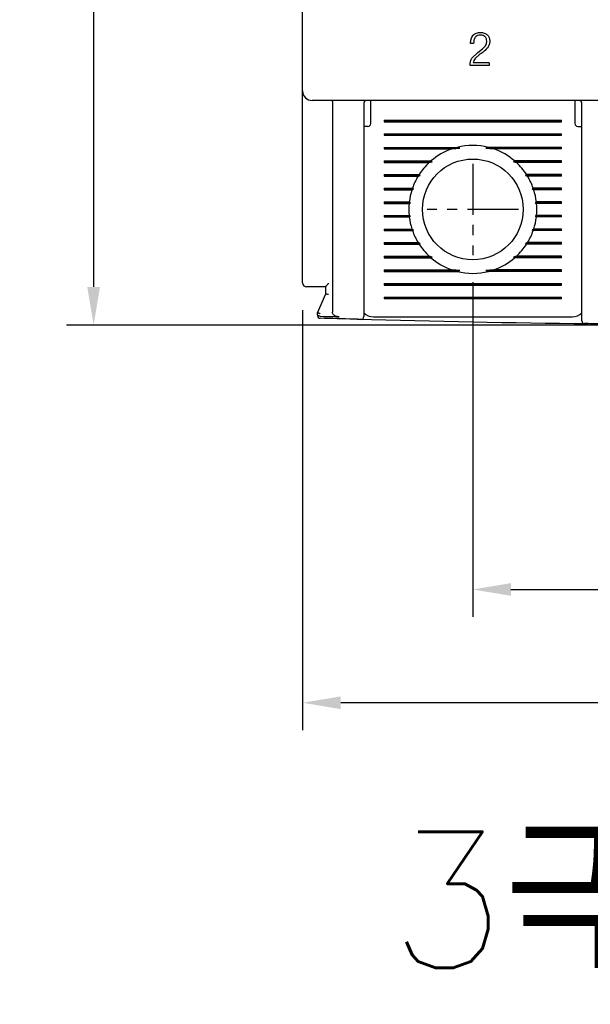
# Model space of a CAD drawing. Extents: x 2148 to 5370, y -907 to 1512.
# Tile 14 of 30: x 4789 to 4831, y 1246 to 1318. Entities that reach past the tile are written whole.
import ezdxf

# ---------------------------------------------------------------- set-up
doc = ezdxf.new("R2010")
doc.units = 0
doc.header["$LTSCALE"] = 3
doc.header["$MEASUREMENT"] = 0
doc.linetypes.add('CENTER', pattern=[2, 1.25, -0.25, 0.25, -0.25])
doc.layers.get('0').update_dxf_attribs({"linetype": 'CONTINUOUS'})
doc.layers.get('Defpoints').update_dxf_attribs({"linetype": 'CONTINUOUS'})
doc.layers.add('cen', color=1, linetype='CENTER')
doc.layers.add('di', color=3, linetype='CONTINUOUS')
doc.styles.add('KIM', font='ROMANS.shx', dxfattribs={"height": 5, "bigfont": 'GSG1.shx'})
doc.styles.get("Standard").update_dxf_attribs({"font": 'romans.shx', "height": 3, "bigfont": 'ghs.shx'})
doc.dimstyles.new('STANDARD$0', dxfattribs={"dimtxt": 5, "dimasz": 5, "dimexe": 1, "dimexo": 2, "dimgap": 2, "dimtad": 1, "dimdec": 4, "dimzin": 12, "dimdsep": 46, "dimtxsty": 'KIM', "dimcen": -1, "dimdle": 0.1, "dimadec": 0, "dimazin": 0, "dimtfac": 1, "dimtdec": 4, "dimtmove": 0, "dimatfit": 3, "dimfxl": 0, "dimtolj": 1, "dimtzin": 0, "dimarcsym": 0})

# ---------------------------------------------------------------- blocks, each defined once
blk = doc.blocks.new('*D39')
at = {"layer": 'Defpoints', "color": 0}
for p in [(4809.753, 1299.138), (4884.753, 1299.038), (4809.753, 1268.282)]:
    blk.add_point(p, dxfattribs=at)
at = {"layer": 'di'}
for p, q in [((4809.753, 1297.138), (4809.753, 1266.282)), ((4884.753, 1297.038), (4884.753, 1266.282)), ((4881.953, 1268.282), (4812.553, 1268.282))]:
    blk.add_line(p, q, dxfattribs=at)
for points in [[(4812.553, 1268.748), (4812.553, 1267.815), (4809.753, 1268.282)], [(4881.953, 1268.748), (4881.953, 1267.815), (4884.753, 1268.282)]]:
    blk.add_solid(points, dxfattribs=at)
at = {"layer": 'di', "insert": (4847.243, 1271.782), "char_height": 3, "attachment_point": 5}
blk.add_mtext('\\A1;75', dxfattribs=at)
blk = doc.blocks.new('*D44')
at = {"layer": 'Defpoints', "color": 0}
for p in [(4810.553, 1394.538), (4794.415, 1296.038), (4847.253, 1296.038)]:
    blk.add_point(p, dxfattribs=at)
at = {"layer": 'di'}
for p, q in [((4808.553, 1394.538), (4792.415, 1394.538)), ((4794.415, 1391.738), (4794.415, 1298.838)), ((4845.253, 1296.038), (4792.415, 1296.038))]:
    blk.add_line(p, q, dxfattribs=at)
for points in [[(4793.948, 1391.738), (4794.881, 1391.738), (4794.415, 1394.538)], [(4793.948, 1298.838), (4794.881, 1298.838), (4794.415, 1296.038)]]:
    blk.add_solid(points, dxfattribs=at)
at = {"layer": 'di', "insert": (4790.915, 1345.638), "char_height": 3, "attachment_point": 5, "rotation": 90}
blk.add_mtext('\\A1;98.5', dxfattribs=at)
blk = doc.blocks.new('*D51')
at = {"layer": 'Defpoints', "color": 0}
for p in [(4822.253, 1301.183), (4872.253, 1301.183), (4872.253, 1276.609)]:
    blk.add_point(p, dxfattribs=at)
at = {"layer": 'di'}
for p, q in [((4822.253, 1299.183), (4822.253, 1274.609)), ((4872.253, 1299.183), (4872.253, 1274.609)), ((4825.053, 1276.609), (4869.453, 1276.609))]:
    blk.add_line(p, q, dxfattribs=at)
for points in [[(4825.053, 1277.076), (4825.053, 1276.142), (4822.253, 1276.609)], [(4869.453, 1277.076), (4869.453, 1276.142), (4872.253, 1276.609)]]:
    blk.add_solid(points, dxfattribs=at)
at = {"layer": 'di', "insert": (4847.673, 1280.109), "char_height": 3, "attachment_point": 5}
blk.add_mtext('\\A1;50', dxfattribs=at)

msp = doc.modelspace()

# ---------------------------------------------------------------- linework, layer by layer
for p, q in [((4809.753, 1313.238), (4809.753, 1375.838)), ((4823.251, 1316.699), (4823.271, 1316.899)), ((4822.31, 1316.736), (4822.085, 1316.736)), ((4822.191, 1315.654), (4822.625, 1316.063)), ((4822.625, 1316.063), (4822.968, 1316.325)), ((4822.968, 1316.325), (4823.164, 1316.521)), ((4823.164, 1316.521), (4823.251, 1316.699)), ((4822.779, 1315.935), (4822.422, 1315.634)), ((4822.057, 1315.102), (4822.053, 1315.173)), ((4823.464, 1315.102), (4822.057, 1315.102)), ((4823.464, 1315.294), (4822.278, 1315.294)), ((4823.464, 1315.294), (4823.464, 1315.102)), ((4809.753, 1312.41), (4809.753, 1313.238)), ((4884.053, 1312.538), (4810.453, 1312.538)), ((4814.753, 1312.138), (4814.753, 1312.538)), ((4829.753, 1312.538), (4829.753, 1312.138)), ((4809.753, 1299.138), (4809.753, 1312.41)), ((4811.953, 1312.352), (4811.953, 1312.354)), ((4811.953, 1312.352), (4811.953, 1296.976)), ((4814.253, 1312.338), (4814.253, 1297.536)), ((4814.753, 1310.838), (4814.753, 1312.138)), ((4829.753, 1312.138), (4829.753, 1310.838)), ((4830.253, 1297.226), (4830.253, 1312.338)), ((4815.753, 1311.095), (4828.753, 1311.095)), ((4815.753, 1311.095), (4815.753, 1310.98)), ((4815.753, 1311.038), (4828.753, 1311.038)), ((4828.753, 1310.98), (4828.753, 1311.095)), ((4814.553, 1310.638), (4814.253, 1310.638)), ((4815.753, 1310.98), (4828.753, 1310.98)), ((4829.953, 1310.638), (4830.253, 1310.638)), ((4815.753, 1310.095), (4828.753, 1310.095)), ((4815.753, 1310.095), (4815.753, 1309.98)), ((4815.753, 1310.038), (4828.753, 1310.038)), ((4815.753, 1309.98), (4828.753, 1309.98)), ((4828.753, 1309.98), (4828.753, 1310.095)), ((4815.753, 1309.095), (4821.106, 1309.095)), ((4815.753, 1309.095), (4815.753, 1308.98)), ((4815.753, 1309.038), (4821.299, 1309.038)), ((4815.753, 1308.98), (4820.718, 1308.98)), ((4820.718, 1308.98), (4821.299, 1309.038)), ((4821.299, 1309.038), (4821.106, 1309.095)), ((4823.401, 1309.095), (4823.207, 1309.038)), ((4823.207, 1309.038), (4823.788, 1308.98)), ((4828.753, 1309.038), (4823.207, 1309.038)), ((4828.753, 1309.095), (4823.401, 1309.095)), ((4828.753, 1308.98), (4823.788, 1308.98)), ((4828.753, 1308.98), (4828.753, 1309.095)), ((4815.753, 1308.095), (4819.182, 1308.095)), ((4815.753, 1308.095), (4815.753, 1307.98)), ((4819.268, 1308.038), (4819.182, 1308.095)), ((4825.324, 1308.095), (4825.238, 1308.038)), ((4828.753, 1308.095), (4825.324, 1308.095)), ((4828.753, 1307.98), (4828.753, 1308.095)), ((4815.753, 1308.038), (4819.268, 1308.038)), ((4815.753, 1307.98), (4819.053, 1307.98)), ((4819.053, 1307.98), (4819.268, 1308.038)), ((4825.238, 1308.038), (4825.453, 1307.98)), ((4828.753, 1308.038), (4825.238, 1308.038)), ((4828.753, 1307.98), (4825.453, 1307.98)), ((4815.753, 1307.095), (4818.31, 1307.095)), ((4815.753, 1307.095), (4815.753, 1306.98)), ((4815.753, 1307.038), (4818.392, 1307.038)), ((4815.753, 1306.98), (4818.238, 1306.98)), ((4818.238, 1306.98), (4818.392, 1307.038)), ((4818.392, 1307.038), (4818.31, 1307.095)), ((4826.196, 1307.095), (4826.115, 1307.038)), ((4826.115, 1307.038), (4826.269, 1306.98)), ((4828.753, 1307.038), (4826.115, 1307.038)), ((4828.753, 1307.095), (4826.196, 1307.095)), ((4828.753, 1306.98), (4826.269, 1306.98)), ((4828.753, 1306.98), (4828.753, 1307.095)), ((4815.753, 1306.095), (4817.819, 1306.095)), ((4815.753, 1306.095), (4815.753, 1305.98)), ((4815.753, 1306.038), (4817.905, 1306.038)), ((4815.753, 1305.98), (4817.78, 1305.98)), ((4817.78, 1305.98), (4817.905, 1306.038)), ((4817.905, 1306.038), (4817.819, 1306.095)), ((4826.688, 1306.095), (4826.602, 1306.038)), ((4826.602, 1306.038), (4826.726, 1305.98)), ((4828.753, 1306.038), (4826.602, 1306.038)), ((4828.753, 1306.095), (4826.688, 1306.095)), ((4828.753, 1305.98), (4826.726, 1305.98)), ((4828.753, 1305.98), (4828.753, 1306.095)), ((4815.753, 1305.095), (4817.586, 1305.095)), ((4815.753, 1305.095), (4815.753, 1304.98)), ((4815.753, 1305.038), (4817.68, 1305.038)), ((4815.753, 1304.98), (4817.574, 1304.98)), ((4817.574, 1304.98), (4817.68, 1305.038)), ((4817.68, 1305.038), (4817.586, 1305.095)), ((4826.92, 1305.095), (4826.826, 1305.038)), ((4826.826, 1305.038), (4826.932, 1304.98)), ((4828.753, 1305.038), (4826.826, 1305.038)), ((4828.753, 1305.095), (4826.92, 1305.095)), ((4828.753, 1304.98), (4826.932, 1304.98)), ((4828.753, 1304.98), (4828.753, 1305.095)), ((4815.753, 1304.095), (4817.574, 1304.095)), ((4815.753, 1304.095), (4815.753, 1303.98)), ((4815.753, 1304.038), (4817.68, 1304.038)), ((4815.753, 1303.98), (4817.586, 1303.98)), ((4817.68, 1304.038), (4817.574, 1304.095)), ((4817.586, 1303.98), (4817.68, 1304.038)), ((4826.932, 1304.095), (4826.826, 1304.038)), ((4826.826, 1304.038), (4826.92, 1303.98)), ((4828.753, 1304.038), (4826.826, 1304.038)), ((4828.753, 1303.98), (4826.92, 1303.98)), ((4828.753, 1304.095), (4826.932, 1304.095)), ((4828.753, 1303.98), (4828.753, 1304.095)), ((4815.753, 1303.095), (4817.78, 1303.095)), ((4815.753, 1303.095), (4815.753, 1302.98)), ((4815.753, 1303.038), (4817.905, 1303.038)), ((4817.905, 1303.038), (4817.78, 1303.095)), ((4817.819, 1302.98), (4817.905, 1303.038)), ((4826.726, 1303.095), (4826.602, 1303.038)), ((4826.602, 1303.038), (4826.688, 1302.98)), ((4828.753, 1303.038), (4826.602, 1303.038)), ((4828.753, 1303.095), (4826.726, 1303.095)), ((4828.753, 1302.98), (4828.753, 1303.095)), ((4815.753, 1302.98), (4817.819, 1302.98)), ((4828.753, 1302.98), (4826.688, 1302.98)), ((4815.753, 1302.095), (4818.238, 1302.095)), ((4815.753, 1302.095), (4815.753, 1301.98)), ((4815.753, 1302.038), (4818.392, 1302.038)), ((4815.753, 1301.98), (4818.31, 1301.98)), ((4818.392, 1302.038), (4818.238, 1302.095)), ((4818.31, 1301.98), (4818.392, 1302.038)), ((4826.269, 1302.095), (4826.115, 1302.038)), ((4826.115, 1302.038), (4826.196, 1301.98)), ((4828.753, 1302.038), (4826.115, 1302.038)), ((4828.753, 1301.98), (4826.196, 1301.98)), ((4828.753, 1302.095), (4826.269, 1302.095)), ((4828.753, 1301.98), (4828.753, 1302.095)), ((4815.753, 1301.095), (4819.053, 1301.095)), ((4815.753, 1301.095), (4815.753, 1300.98)), ((4815.753, 1301.038), (4819.268, 1301.038)), ((4815.753, 1300.98), (4819.182, 1300.98)), ((4819.268, 1301.038), (4819.053, 1301.095)), ((4819.182, 1300.98), (4819.268, 1301.038)), ((4825.453, 1301.095), (4825.238, 1301.038)), ((4825.238, 1301.038), (4825.324, 1300.98)), ((4828.753, 1301.038), (4825.238, 1301.038)), ((4828.753, 1300.98), (4825.324, 1300.98)), ((4828.753, 1301.095), (4825.453, 1301.095)), ((4828.753, 1300.98), (4828.753, 1301.095)), ((4815.753, 1300.095), (4820.718, 1300.095)), ((4815.753, 1300.095), (4815.753, 1299.98)), ((4815.753, 1300.038), (4821.299, 1300.038)), ((4815.753, 1299.98), (4821.106, 1299.98)), ((4821.299, 1300.038), (4820.718, 1300.095)), ((4821.106, 1299.98), (4821.299, 1300.038)), ((4823.788, 1300.095), (4823.207, 1300.038)), ((4823.207, 1300.038), (4823.401, 1299.98)), ((4828.753, 1300.038), (4823.207, 1300.038)), ((4828.753, 1299.98), (4823.401, 1299.98)), ((4828.753, 1300.095), (4823.788, 1300.095)), ((4828.753, 1299.98), (4828.753, 1300.095)), ((4811.453, 1298.838), (4810.453, 1298.838)), ((4811.453, 1298.337), (4811.453, 1298.845)), ((4815.753, 1299.095), (4828.753, 1299.095)), ((4815.753, 1299.095), (4815.753, 1298.98)), ((4815.753, 1299.038), (4828.753, 1299.038)), ((4815.753, 1298.98), (4828.753, 1298.98)), ((4828.753, 1298.98), (4828.753, 1299.095)), ((4810.853, 1296.938), (4811.453, 1298.338)), ((4811.453, 1298.338), (4811.453, 1298.337)), ((4815.753, 1298.095), (4828.753, 1298.095)), ((4815.753, 1298.095), (4815.753, 1297.98)), ((4815.753, 1298.038), (4828.753, 1298.038)), ((4815.753, 1297.98), (4828.753, 1297.98)), ((4828.753, 1297.98), (4828.753, 1298.095)), ((4810.853, 1296.937), (4810.853, 1296.938)), ((4810.853, 1296.813), (4810.853, 1296.937)), ((4811.053, 1296.681), (4811.049, 1296.682)), ((4814.953, 1296.638), (4829.553, 1296.638))]:
    msp.add_line(p, q)
msp.add_circle((4822.253, 1304.538), 3.7)
for centre, radius, start, end in [((4810.453, 1313.238), 0.7, 180, 270), ((4814.453, 1312.338), 0.2, 90, 180), ((4830.053, 1312.338), 0.2, 0, 90), ((4814.553, 1310.838), 0.2, 270, 0), ((4829.953, 1310.838), 0.2, 180, 270), ((4822.253, 1304.538), 4.7, 109.06252, 130.80264), ((4822.253, 1304.538), 4.7, 75.86684, 104.13316), ((4822.253, 1304.538), 4.7, 49.19736, 70.93748), ((4822.253, 1304.538), 4.7, 132.9123, 147.03006), ((4822.253, 1304.538), 4.7, 32.96994, 47.0877), ((4822.253, 1304.538), 4.7, 148.69251, 160.64423), ((4822.253, 1304.538), 4.7, 19.35577, 31.30749), ((4822.253, 1304.538), 4.7, 162.1296, 173.18482), ((4822.253, 1304.538), 4.7, 6.81518, 17.8704), ((4822.253, 1304.538), 4.7, 174.60054, 185.39946), ((4822.253, 1304.538), 4.7, 354.60054, 5.39946), ((4822.253, 1304.538), 4.7, 186.81518, 197.8704), ((4822.253, 1304.538), 4.7, 342.1296, 353.18482), ((4822.253, 1304.538), 4.7, 199.35577, 211.30749), ((4822.253, 1304.538), 4.7, 328.69251, 340.64423), ((4822.253, 1304.538), 4.7, 212.96994, 227.0877), ((4822.253, 1304.538), 4.7, 312.9123, 327.03006), ((4822.253, 1304.538), 4.7, 229.19736, 250.93748), ((4822.253, 1304.538), 4.7, 289.06252, 310.80264), ((4822.253, 1304.538), 4.7, 255.86684, 284.13316), ((4810.053, 1299.138), 0.3, 180, 270), ((4811.053, 1296.732), 0.2, 180, 268.43445), ((4814.053, 1296.654), 0.2, 268.56422, 0), ((4814.953, 1297.638), 1, 225.47936, 270), ((4829.553, 1297.638), 1, 270, 314.63434), ((4847.253, 2621.248), 1325.21, 268.551465, 269.2866), ((4830.453, 1296.344), 0.2, 180, 269.27352)]:
    msp.add_arc(centre, radius, start, end)
for points, knots in [([(4822.277, 1317.329), (4822.313, 1317.363), (4822.385, 1317.43), (4822.565, 1317.521), (4822.715, 1317.531), (4822.815, 1317.538)], [0, 0, 0, 0, 0.24948, 0.49847, 1, 1, 1, 1]), ([(4822.815, 1317.538), (4822.907, 1317.531), (4823.045, 1317.521), (4823.216, 1317.446), (4823.286, 1317.385), (4823.321, 1317.355)], [0, 0, 0, 0, 0.499846, 0.749206, 1, 1, 1, 1]), ([(4822.085, 1316.736), (4822.094, 1316.842), (4822.106, 1317.001), (4822.181, 1317.202), (4822.245, 1317.287), (4822.277, 1317.329)], [0, 0, 0, 0, 0.501075, 0.750315, 1, 1, 1, 1]), ([(4822.428, 1317.191), (4822.407, 1317.157), (4822.364, 1317.09), (4822.317, 1316.936), (4822.313, 1316.816), (4822.31, 1316.736)], [0, 0, 0, 0, 0.248611, 0.497696, 1, 1, 1, 1]), ([(4822.806, 1317.345), (4822.735, 1317.34), (4822.629, 1317.333), (4822.501, 1317.267), (4822.453, 1317.216), (4822.428, 1317.191)], [0, 0, 0, 0, 0.5002106, 0.7494719, 1, 1, 1, 1]), ([(4823.157, 1317.222), (4823.133, 1317.243), (4823.084, 1317.284), (4822.966, 1317.336), (4822.87, 1317.341), (4822.806, 1317.345)], [0, 0, 0, 0, 0.250075, 0.499353, 1, 1, 1, 1]), ([(4823.271, 1316.899), (4823.268, 1316.958), (4823.262, 1317.046), (4823.214, 1317.155), (4823.176, 1317.199), (4823.157, 1317.222)], [0, 0, 0, 0, 0.499693, 0.748778, 1, 1, 1, 1]), ([(4823.321, 1317.355), (4823.349, 1317.324), (4823.405, 1317.261), (4823.48, 1317.109), (4823.489, 1316.983), (4823.496, 1316.899)], [0, 0, 0, 0, 0.250219, 0.499608, 1, 1, 1, 1]), ([(4823.496, 1316.899), (4823.491, 1316.811), (4823.483, 1316.638), (4823.392, 1316.489), (4823.347, 1316.415)], [0, 0, 0, 0, 0.502916, 1, 1, 1, 1]), ([(4823.347, 1316.415), (4823.262, 1316.325), (4823.089, 1316.144), (4822.883, 1316.005), (4822.779, 1315.935)], [0, 0, 0, 0, 0.499469, 1, 1, 1, 1]), ([(4822.053, 1315.173), (4822.058, 1315.259), (4822.068, 1315.43), (4822.15, 1315.579), (4822.191, 1315.654)], [0, 0, 0, 0, 0.502014, 1, 1, 1, 1]), ([(4822.422, 1315.634), (4822.385, 1315.582), (4822.31, 1315.481), (4822.288, 1315.356), (4822.278, 1315.294)], [0, 0, 0, 0, 0.502511, 1, 1, 1, 1]), ([(4811.9, 1312.538), (4811.9, 1312.538), (4811.903, 1312.538), (4811.912, 1312.534), (4811.926, 1312.516), (4811.94, 1312.475), (4811.95, 1312.419), (4811.952, 1312.376), (4811.953, 1312.354)], [0, 0, 0, 0, 0.013213, 0.11534, 0.344004, 0.565228, 0.782542, 1, 1, 1, 1]), ([(4810.453, 1298.838), (4810.425, 1298.838), (4810.351, 1298.838), (4810.239, 1298.838), (4810.136, 1298.838), (4810.067, 1298.838), (4810.058, 1298.838), (4810.053, 1298.838)], [0, 0, 0, 0, 0.136761, 0.351246, 0.567071, 0.783547, 1, 1, 1, 1]), ([(4811.453, 1298.845), (4811.455, 1298.852), (4811.46, 1298.868), (4811.499, 1298.919), (4811.564, 1298.997), (4811.621, 1299.065), (4811.652, 1299.103), (4811.653, 1299.104)], [0, 0, 0, 0, 0.166463, 0.370417, 0.654058, 0.991867, 1, 1, 1, 1]), ([(4811.653, 1298.273), (4811.652, 1298.274), (4811.636, 1298.277), (4811.597, 1298.285), (4811.542, 1298.299), (4811.493, 1298.314), (4811.46, 1298.328), (4811.455, 1298.334), (4811.453, 1298.337)], [0, 0, 0, 0, 0.0143033, 0.1552665, 0.3704072, 0.5814984, 0.7907165, 1, 1, 1, 1]), ([(4814.253, 1297.536), (4814.253, 1297.502), (4814.253, 1297.357), (4814.253, 1297.113), (4814.253, 1296.859), (4814.253, 1296.687), (4814.253, 1296.665), (4814.253, 1296.654)], [0, 0, 0, 0, 0.071704, 0.303853, 0.535929, 0.767964, 1, 1, 1, 1]), ([(4811.053, 1296.873), (4811.052, 1296.873), (4811.036, 1296.876), (4810.997, 1296.885), (4810.942, 1296.899), (4810.893, 1296.914), (4810.86, 1296.928), (4810.855, 1296.934), (4810.853, 1296.937)], [0, 0, 0, 0, 0.014306, 0.155256, 0.370396, 0.58149, 0.790712, 1, 1, 1, 1]), ([(4811.049, 1296.682), (4811.028, 1296.683), (4810.987, 1296.686), (4810.932, 1296.705), (4810.888, 1296.733), (4810.86, 1296.77), (4810.853, 1296.798), (4810.853, 1296.813), (4810.853, 1296.813)], [0, 0, 0, 0, 0.187029, 0.373742, 0.568779, 0.784584, 0.990806, 1, 1, 1, 1]), ([(4814.048, 1296.454), (4813.876, 1296.458), (4812.876, 1296.483), (4811.876, 1296.51), (4811.048, 1296.532)], [0, 0, 0, 0, 0.171722, 1, 1, 1, 1]), ([(4811.053, 1296.681), (4811.353, 1296.673), (4811.814, 1296.661), (4812.276, 1296.649), (4812.437, 1296.644)], [0, 0, 0, 0, 0.6504977, 1, 1, 1, 1]), ([(4812.437, 1296.644), (4812.353, 1296.653), (4812.224, 1296.666), (4812.077, 1296.745), (4811.998, 1296.824), (4811.959, 1296.904), (4811.955, 1296.954), (4811.953, 1296.976)], [0, 0, 0, 0, 0.386149, 0.595901, 0.764075, 0.898709, 1, 1, 1, 1]), ([(4830.253, 1296.344), (4830.253, 1296.345), (4830.253, 1296.35), (4830.253, 1296.423), (4830.253, 1296.618), (4830.253, 1296.895), (4830.253, 1297.116), (4830.253, 1297.226)], [0, 0, 0, 0, 0.070956, 0.303199, 0.535461, 0.76773, 1, 1, 1, 1]), ([(4833.451, 1296.11), (4832.624, 1296.119), (4831.623, 1296.129), (4830.623, 1296.142), (4830.451, 1296.144)], [0, 0, 0, 0, 0.827381, 1, 1, 1, 1])]:
    msp.add_open_spline(points, degree=3, knots=knots)
at = {"layer": 'cen'}
for p, q in [((4822.253, 1307.893), (4822.253, 1301.183)), ((4825.608, 1304.538), (4818.898, 1304.538))]:
    msp.add_line(p, q, dxfattribs=at)

# ---------------------------------------------------------------- texts
at = {"layer": 'di', "insert": (4816.095, 1258.8), "char_height": 10, "width": 116.39597, "attachment_point": 1}
msp.add_mtext('{\\Fromans,hgs|c129;3극(Pole)}', dxfattribs=at)

# ---------------------------------------------------------------- dimensions: what is measured, and where the dimension line sits
at = {"layer": 'di'}
dim = msp.add_linear_dim(base=(4794.415, 1296.038), p1=(4810.553, 1394.538), p2=(4847.253, 1296.038), angle=90, dimstyle='STANDARD$0', override={"dimtxt": 3, "dimasz": 2.8, "dimexe": 2, "dimdec": 2, "dimzin": 8, "dimtxsty": 'Standard', "dimcen": 0, "dimclrd": 256, "dimclre": 256, "dimclrt": 256, "dimadec": 2, "dimazin": 2, "dimtfac": 0.6, "dimtdec": 2, "dimtzin": 8, "dimlwd": 65535, "dimlwe": 65535, "dimarcsym": 1}, dxfattribs=at)
dim.commit()
dim.dimension.update_dxf_attribs({"geometry": '*D44', "text_midpoint": (4794.415, 1345.638), "dimtype": 160})
for base, p1, p2, picture, middle in [((4872.253, 1276.609), (4822.253, 1301.183), (4872.253, 1301.183), '*D51', (4847.673, 1276.609)), ((4809.753, 1268.282), (4884.753, 1299.038), (4809.753, 1299.138), '*D39', (4847.243, 1268.282))]:
    dim = msp.add_linear_dim(base=base, p1=p1, p2=p2, dimstyle='STANDARD$0', override={"dimtxt": 3, "dimasz": 2.8, "dimexe": 2, "dimdec": 2, "dimzin": 8, "dimtxsty": 'Standard', "dimcen": 0, "dimclrd": 256, "dimclre": 256, "dimclrt": 256, "dimadec": 2, "dimazin": 2, "dimtfac": 0.6, "dimtdec": 2, "dimtzin": 8, "dimlwd": 65535, "dimlwe": 65535, "dimarcsym": 1}, dxfattribs=at)
    dim.commit()
    dim.dimension.update_dxf_attribs({"geometry": picture, "text_midpoint": middle, "dimtype": 160})

doc.saveas('drawing.dxf')
